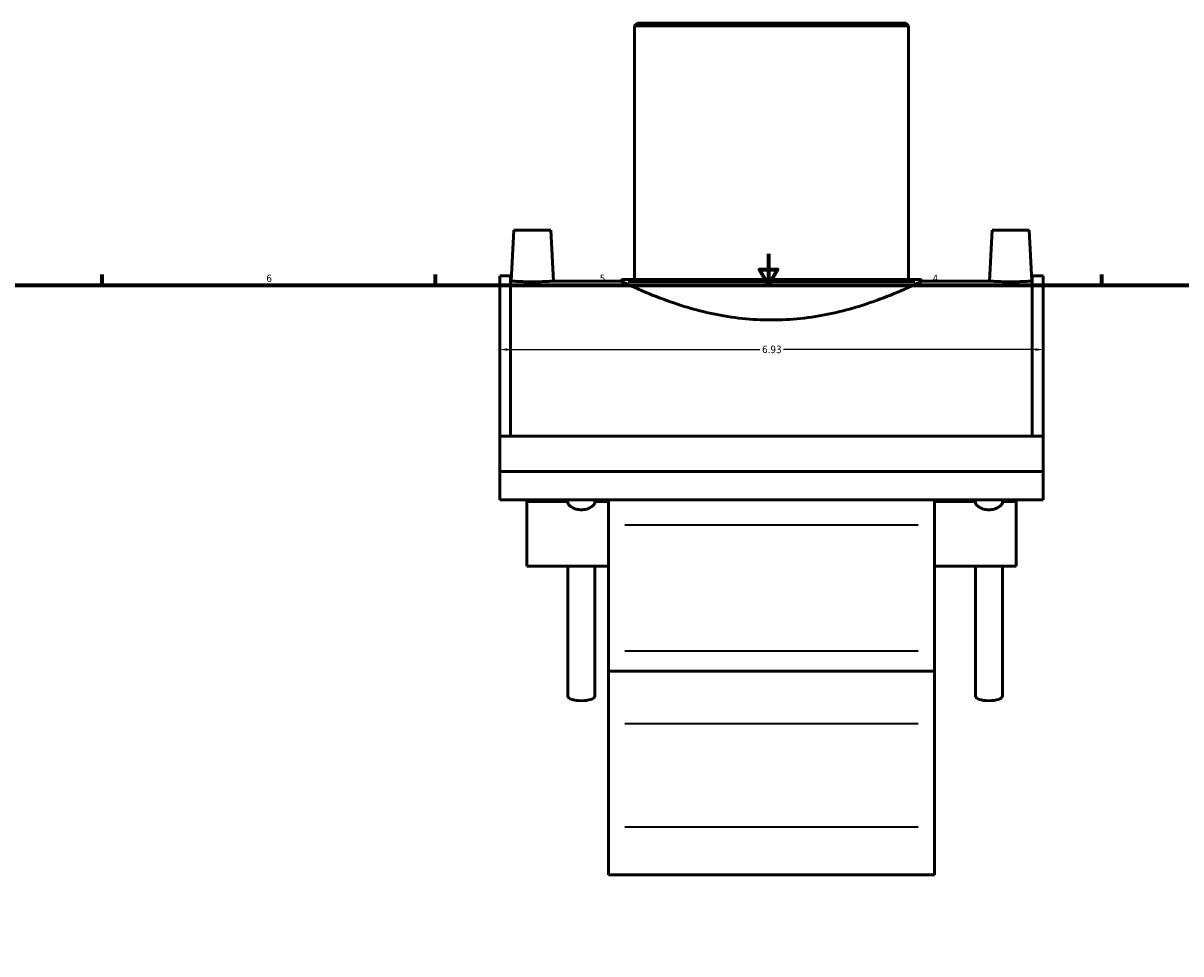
# Model space of a CAD drawing. Header units: inches. Extents: x -7.3 to 51.8, y 0.6 to 54.7.
# Tile 3 of 7: x 7.5 to 22.3, y 12.5 to 24.3. Entities that reach past the tile are written whole.
import ezdxf

# ---------------------------------------------------------------- set-up
doc = ezdxf.new("R2010")
doc.units = ezdxf.units.IN
doc.header["$MEASUREMENT"] = 0
for name, color, linetype, lineweight in [('Border (ANSI)', 7, 'Continuous', 70), ('Dimension (ANSI)', 7, 'Continuous', 25), ('Visible (ANSI)', 7, 'Continuous', 50), ('Visible Narrow (ANSI)', 7, 'Continuous', 35)]:
    doc.layers.add(name, color=color, linetype=linetype, lineweight=lineweight)
doc.styles.add('Note Text (ANSI)', font='tahoma.ttf')
doc.dimstyles.new('Default (ANSI)', dxfattribs={"dimtxt": 0.094488, "dimasz": 0.098425, "dimexe": 0.125, "dimexo": 0.0625, "dimgap": 0.031496, "dimtad": 0, "dimtih": 1, "dimtoh": 1, "dimrnd": 1e-08, "dimzin": 4, "dimdsep": 46, "dimtxsty": 'Note Text (ANSI)', "dimcen": 0.09, "dimdle": 0.393701, "dimclrd": 256, "dimclre": 256, "dimclrt": 5, "dimadec": 0, "dimazin": 1, "dimtfac": 1, "dimtofl": 0, "dimtmove": 0, "dimatfit": 3, "dimfxl": 1, "dimtolj": 1, "dimtzin": 4, "dimlwd": -1, "dimlwe": -1, "dimarcsym": 0})

# ---------------------------------------------------------------- blocks, each defined once
blk = doc.blocks.new('Borders Default Border')
at = {"layer": 'Border (ANSI)'}
for p, q in [((8.5, 21), (8.5, 21.134)), ((12.75, 21), (12.75, 21.134)), ((21.25, 21), (21.25, 21.134))]:
    blk.add_line(p, q, dxfattribs=at)
at = {"layer": 'Border (ANSI)', "flags": 128}
for points in [[(17, 21.4), (17, 21), (16.885, 21.2), (17.115, 21.2), (17, 21)], [(0.5, 1), (0.5, 21), (33.5, 21), (33.5, 1), (0.5, 1)]]:
    blk.add_lwpolyline(points, dxfattribs=at)
at = {"layer": 'Border (ANSI)', "color": 5, "true_color": 0x0000ff, "char_height": 0.0945, "attachment_point": 7, "style": 'Note Text (ANSI)'}
for s, insert in [('6', (10.595, 21.038)), ('5', (14.847, 21.038)), ('4', (19.092, 21.04))]:
    blk.add_mtext(s, dxfattribs=dict(at, insert=insert))
blk = doc.blocks.new('*D8')
at = {"layer": 'Defpoints', "color": 0, "transparency": 16777216}
for p in [(20.502, 20.179), (13.572, 20.015), (20.502, 20.015)]:
    blk.add_point(p, dxfattribs=at)
at = {"layer": 'Dimension (ANSI)', "transparency": 16777216}
for p, q in [((13.67, 20.179), (16.886, 20.179)), ((20.403, 20.179), (17.188, 20.179))]:
    blk.add_line(p, q, dxfattribs=at)
for points in [[(13.67, 20.195), (13.67, 20.162), (13.572, 20.179)], [(20.403, 20.195), (20.403, 20.162), (20.502, 20.179)]]:
    blk.add_solid(points, dxfattribs=at)
at = {"layer": 'Dimension (ANSI)', "color": 5, "transparency": 16777216, "insert": (16.917, 20.228), "char_height": 0.0945, "attachment_point": 1, "style": 'Note Text (ANSI)'}
blk.add_mtext('\\A1;6.93', dxfattribs=at)

msp = doc.modelspace()

# ---------------------------------------------------------------- linework, layer by layer
at = {"layer": 'Visible (ANSI)'}
for p, q in [((15.326, 24.342), (15.291, 24.307)), ((18.783, 24.307), (15.291, 24.307)), ((15.291, 24.307), (15.291, 21.073)), ((15.326, 24.342), (18.748, 24.342)), ((18.748, 24.342), (18.783, 24.307)), ((18.783, 24.307), (18.783, 21.073)), ((13.751, 21.703), (13.717, 21.052)), ((13.751, 21.703), (14.224, 21.703)), ((14.224, 21.703), (14.258, 21.052)), ((19.85, 21.703), (19.816, 21.052)), ((19.85, 21.703), (20.322, 21.703)), ((20.322, 21.703), (20.356, 21.052)), ((13.572, 19.076), (13.572, 21.121)), ((13.572, 21.121), (13.71, 21.121)), ((13.71, 19.076), (13.71, 21.121)), ((20.363, 21.121), (20.363, 19.076)), ((20.502, 21.121), (20.363, 21.121)), ((20.502, 21.121), (20.502, 19.076)), ((13.717, 21.052), (13.71, 21.052)), ((15.119, 21.052), (14.258, 21.052)), ((15.151, 21.073), (18.923, 21.073)), ((19.816, 21.052), (18.955, 21.052)), ((20.363, 21.052), (20.356, 21.052)), ((13.572, 19.076), (20.502, 19.076)), ((13.572, 19.076), (13.572, 18.624)), ((20.502, 19.076), (20.502, 18.624)), ((13.572, 18.624), (20.502, 18.624)), ((13.572, 18.624), (13.572, 18.262)), ((20.502, 18.624), (20.502, 18.262)), ((20.502, 18.262), (13.572, 18.262)), ((13.918, 18.242), (13.918, 17.418)), ((13.918, 18.242), (14.44, 18.242)), ((14.44, 18.262), (14.44, 18.222)), ((14.783, 18.262), (14.783, 18.222)), ((14.783, 18.242), (14.958, 18.242)), ((14.958, 18.262), (14.958, 17.943)), ((19.116, 17.943), (19.116, 18.262)), ((19.116, 18.242), (19.637, 18.242)), ((19.637, 18.262), (19.637, 18.222)), ((19.981, 18.262), (19.981, 18.222)), ((19.981, 18.242), (20.155, 18.242)), ((20.155, 17.418), (20.155, 18.242)), ((14.958, 16.335), (14.958, 17.943)), ((19.116, 17.943), (19.116, 16.335)), ((13.918, 17.418), (14.539, 17.418)), ((14.44, 17.418), (14.44, 15.758)), ((14.684, 17.418), (14.958, 17.418)), ((14.783, 17.418), (14.783, 15.758)), ((19.116, 17.418), (19.736, 17.418)), ((19.637, 17.418), (19.637, 15.758)), ((19.882, 17.418), (20.155, 17.418)), ((19.981, 17.418), (19.981, 15.758)), ((14.958, 16.077), (14.958, 16.335)), ((19.116, 16.335), (19.116, 16.077)), ((14.958, 16.077), (14.958, 15.41)), ((14.958, 16.077), (19.116, 16.077)), ((19.116, 15.41), (19.116, 16.077)), ((14.958, 14.089), (14.958, 15.41)), ((19.116, 15.41), (19.116, 14.089)), ((14.958, 14.089), (14.958, 13.48)), ((19.116, 13.48), (19.116, 14.089)), ((14.958, 13.48), (19.116, 13.48))]:
    msp.add_line(p, q, dxfattribs=at)
for centre, start, end in [((15.151, 21.038), 90, 156.8637), ((18.923, 21.038), 23.1363, 90)]:
    msp.add_arc(centre, 0.0349, start, end, dxfattribs=at)
for centre in [(14.611, 15.758), (19.809, 15.758)]:
    msp.add_ellipse(centre, major_axis=(0.172, 0), ratio=0.34202, start_param=3.141593, end_param=6.283185, dxfattribs=at)
for points, knots in [([(13.988, 21.043), (13.954, 21.043), (13.917, 21.043), (13.851, 21.045), (13.82, 21.046), (13.772, 21.049), (13.752, 21.05), (13.724, 21.052), (13.717, 21.052), (13.717, 21.052)], [0, 0, 0, 0, 0.259032, 0.259032, 0.518064, 0.518064, 0.77699, 0.77699, 1.035916, 1.035916, 1.035916, 1.035916]), ([(14.258, 21.052), (14.258, 21.052), (14.251, 21.052), (14.224, 21.05), (14.203, 21.049), (14.155, 21.046), (14.125, 21.045), (14.058, 21.043), (14.022, 21.043), (13.988, 21.043)], [3.107748, 3.107748, 3.107748, 3.107748, 3.366674, 3.366674, 3.6256, 3.6256, 3.884632, 3.884632, 4.143664, 4.143664, 4.143664, 4.143664]), ([(15.145, 21.038), (15.132, 21.044), (15.125, 21.049), (15.12, 21.051), (15.12, 21.052), (15.119, 21.052), (15.119, 21.052), (15.119, 21.052), (15.119, 21.052), (15.119, 21.052)], [0.4014431, 0.4014431, 0.4014431, 0.4014431, 0.7658935, 0.7658935, 0.8659437, 0.8659437, 0.9190778, 0.9190778, 0.9422115, 0.9422115, 0.9422115, 0.9422115]), ([(17.037, 20.556), (16.914, 20.556), (16.787, 20.563), (16.538, 20.589), (16.414, 20.609), (16.178, 20.659), (16.066, 20.688), (15.858, 20.749), (15.763, 20.781), (15.595, 20.843), (15.515, 20.874), (15.375, 20.933), (15.314, 20.96), (15.215, 21.005), (15.178, 21.023), (15.15, 21.036), (15.147, 21.037), (15.145, 21.038)], [0, 0, 0, 0, 0.937413, 0.937413, 1.874825, 1.874825, 2.812238, 2.812238, 3.749651, 3.749651, 4.684851, 4.684851, 5.620052, 5.620052, 6.555252, 6.555252, 6.665923, 6.665923, 6.665923, 6.665923]), ([(18.929, 21.038), (18.926, 21.037), (18.924, 21.036), (18.896, 21.023), (18.858, 21.005), (18.76, 20.96), (18.699, 20.933), (18.558, 20.874), (18.479, 20.843), (18.311, 20.781), (18.216, 20.749), (18.008, 20.688), (17.895, 20.659), (17.66, 20.609), (17.536, 20.589), (17.286, 20.563), (17.16, 20.556), (17.037, 20.556)], [23.295888, 23.295888, 23.295888, 23.295888, 23.406558, 23.406558, 24.341758, 24.341758, 25.276959, 25.276959, 26.212159, 26.212159, 27.149572, 27.149572, 28.086985, 28.086985, 29.024397, 29.024397, 29.96181, 29.96181, 29.96181, 29.96181]), ([(18.955, 21.052), (18.955, 21.052), (18.955, 21.052), (18.955, 21.052), (18.954, 21.052), (18.954, 21.052), (18.953, 21.051), (18.951, 21.05), (18.948, 21.048), (18.939, 21.043), (18.934, 21.041), (18.929, 21.038)], [0.9422115, 0.9422115, 0.9422115, 0.9422115, 0.9632448, 0.9632448, 1.015489, 1.015489, 1.1112597, 1.1112597, 1.3193384, 1.3193384, 1.4978064, 1.4978064, 1.4978064, 1.4978064]), ([(20.086, 21.043), (20.052, 21.043), (20.016, 21.043), (19.949, 21.045), (19.919, 21.046), (19.871, 21.049), (19.85, 21.05), (19.822, 21.052), (19.816, 21.052), (19.816, 21.052)], [0, 0, 0, 0, 0.259032, 0.259032, 0.518064, 0.518064, 0.77699, 0.77699, 1.035916, 1.035916, 1.035916, 1.035916]), ([(20.356, 21.052), (20.356, 21.052), (20.35, 21.052), (20.322, 21.05), (20.301, 21.049), (20.253, 21.046), (20.223, 21.045), (20.156, 21.043), (20.12, 21.043), (20.086, 21.043)], [3.107748, 3.107748, 3.107748, 3.107748, 3.366674, 3.366674, 3.6256, 3.6256, 3.884632, 3.884632, 4.143664, 4.143664, 4.143664, 4.143664]), ([(14.783, 18.222), (14.783, 18.216), (14.779, 18.207), (14.761, 18.187), (14.748, 18.177), (14.718, 18.159), (14.699, 18.15), (14.656, 18.138), (14.633, 18.135), (14.59, 18.135), (14.566, 18.138), (14.524, 18.15), (14.505, 18.159), (14.475, 18.177), (14.462, 18.187), (14.444, 18.207), (14.44, 18.216), (14.44, 18.222)], [0.668946, 0.668946, 0.668946, 0.668946, 0.834516, 0.834516, 1.000086, 1.000086, 1.16656, 1.16656, 1.333034, 1.333034, 1.499507, 1.499507, 1.665981, 1.665981, 1.831551, 1.831551, 1.997121, 1.997121, 1.997121, 1.997121]), ([(19.981, 18.222), (19.981, 18.216), (19.976, 18.207), (19.959, 18.187), (19.946, 18.177), (19.915, 18.159), (19.896, 18.15), (19.854, 18.138), (19.831, 18.135), (19.787, 18.135), (19.764, 18.138), (19.722, 18.15), (19.702, 18.159), (19.672, 18.177), (19.659, 18.187), (19.641, 18.207), (19.637, 18.216), (19.637, 18.222)], [0.668946, 0.668946, 0.668946, 0.668946, 0.834516, 0.834516, 1.000086, 1.000086, 1.16656, 1.16656, 1.333034, 1.333034, 1.499507, 1.499507, 1.665981, 1.665981, 1.831551, 1.831551, 1.997121, 1.997121, 1.997121, 1.997121]), ([(14.539, 17.418), (14.541, 17.418), (14.543, 17.418), (14.566, 17.418), (14.59, 17.418), (14.633, 17.418), (14.656, 17.418), (14.68, 17.418), (14.682, 17.418), (14.684, 17.418)], [1.1491894, 1.1491894, 1.1491894, 1.1491894, 1.1665601, 1.1665601, 1.3330337, 1.3330337, 1.4995074, 1.4995074, 1.516878, 1.516878, 1.516878, 1.516878]), ([(19.736, 17.418), (19.738, 17.418), (19.741, 17.418), (19.764, 17.418), (19.787, 17.418), (19.831, 17.418), (19.854, 17.418), (19.877, 17.418), (19.879, 17.418), (19.882, 17.418)], [1.1491894, 1.1491894, 1.1491894, 1.1491894, 1.1665601, 1.1665601, 1.3330337, 1.3330337, 1.4995074, 1.4995074, 1.516878, 1.516878, 1.516878, 1.516878])]:
    msp.add_open_spline(points, degree=3, knots=knots, dxfattribs=at)
at = {"layer": 'Visible Narrow (ANSI)'}
for p, q in [((18.865, 21.038), (15.209, 21.038)), ((15.166, 17.943), (18.908, 17.943)), ((15.166, 16.335), (18.908, 16.335)), ((15.166, 15.41), (18.908, 15.41)), ((15.166, 14.089), (18.908, 14.089))]:
    msp.add_line(p, q, dxfattribs=at)

# ---------------------------------------------------------------- block references
msp.add_blockref('Borders Default Border', (0, 0))

# ---------------------------------------------------------------- dimensions: what is measured, and where the dimension line sits
at = {"layer": 'Dimension (ANSI)'}
dim = msp.add_linear_dim(base=(20.502, 20.179), p1=(13.572, 20.015), p2=(20.502, 20.015), angle=180, dimstyle='Default (ANSI)', override={"dimgap": 0.031496, "dimtih": 0, "dimtoh": 0, "dimdec": 2, "dimse1": 1, "dimse2": 1, "dimtol": 0, "dimlim": 0, "dimtp": 0, "dimtm": 0, "dimtdec": 2, "dimatfit": 1}, dxfattribs=at)
dim.commit()
dim.dimension.update_dxf_attribs({"geometry": '*D8', "text_midpoint": (17.037, 20.179), "dimtype": 160})

doc.saveas('drawing.dxf')
